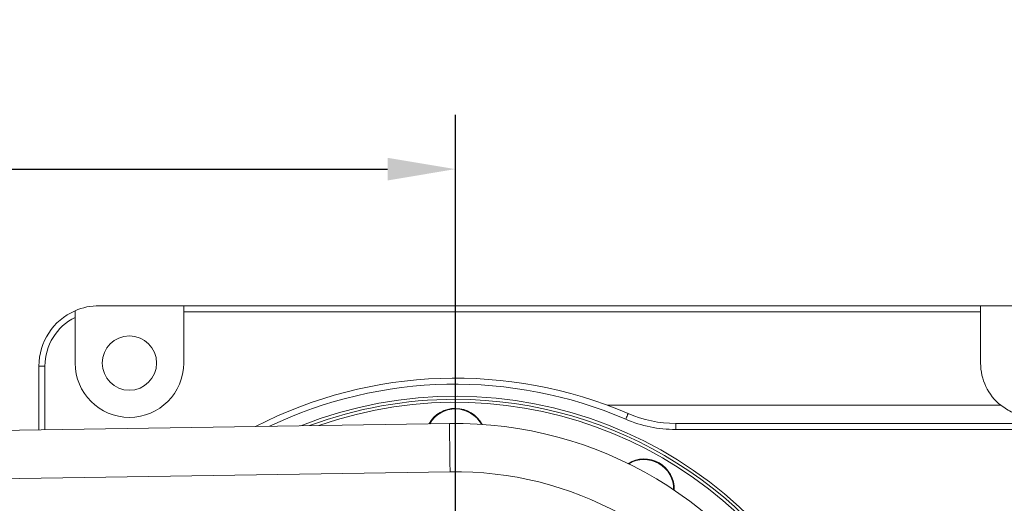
# Model space of a CAD drawing. Header units: millimetres. Extents: x -33 to 2421, y -2345 to -563.
# Tile 14 of 31: x 862 to 1025, y -1690 to -1610. Entities that reach past the tile are written whole.
import ezdxf

# ---------------------------------------------------------------- set-up
doc = ezdxf.new("R2010")
doc.units = ezdxf.units.MM
doc.header["$LTSCALE"] = 0.3175
for name, color, linetype, lineweight in [('1轮廓实线层', 7, 'Continuous', 18), ('7标注层', 4, 'Continuous', 13), ('粗实线', 7, 'Continuous', 40)]:
    doc.layers.add(name, color=color, linetype=linetype, lineweight=lineweight)
doc.styles.add('标准汉字', font='gbenor.shx', dxfattribs={"bigfont": 'gbcbig.shx'})
doc.dimstyles.new('M1：4.5', dxfattribs={"dimscale": 4.5, "dimtxt": 3.5, "dimasz": 2.5, "dimexe": 2, "dimexo": 0, "dimgap": 1.5, "dimtad": 1, "dimdec": 3, "dimdsep": 46, "dimtxsty": '标准汉字', "dimcen": 5, "dimdle": 5, "dimclrd": 1, "dimclre": 1, "dimclrt": 256, "dimadec": 3, "dimazin": 2, "dimtfac": 1, "dimtdec": 3, "dimtmove": 0, "dimatfit": 3, "dimfxl": 1, "dimtolj": 1, "dimarcsym": 0})

# ---------------------------------------------------------------- blocks, each defined once
blk = doc.blocks.new('*D9')
at = {"layer": '7标注层', "color": 1, "lineweight": -2, "transparency": 16777216}
for p, q in [((609.34, -1703.55), (609.34, -1625.74)), ((934.34, -1703.55), (934.34, -1625.74)), ((620.59, -1634.74), (923.09, -1634.74))]:
    blk.add_line(p, q, dxfattribs=at)
at = {"layer": '7标注层', "color": 1, "lineweight": 20, "transparency": 16777216}
for points in [[(620.59, -1632.87), (620.59, -1636.62), (609.34, -1634.74)], [(923.09, -1632.87), (923.09, -1636.62), (934.34, -1634.74)]]:
    blk.add_solid(points, dxfattribs=at)
at = {"layer": 'Defpoints', "color": 0, "lineweight": 20, "transparency": 16777216}
for p in [(934.34, -1634.74), (609.34, -1703.55), (934.34, -1703.55)]:
    blk.add_point(p, dxfattribs=at)
at = {"layer": '7标注层', "lineweight": 18, "transparency": 16777216, "insert": (771.84, -1620.12), "char_height": 15.75, "attachment_point": 5, "style": '标准汉字'}
blk.add_mtext('\\A1;225/325/425', dxfattribs=at)

msp = doc.modelspace()

# ---------------------------------------------------------------- linework, layer by layer
at = {"layer": '1轮廓实线层', "lineweight": 18}
for p, q in [((871.3362, -1658.1942), (871.3362, -1659.2971)), ((875.3362, -1657.3593), (889.3362, -1657.3593)), ((889.3362, -1657.3593), (1021.3362, -1657.3593)), ((889.3362, -1657.3593), (889.3362, -1658.3593)), ((889.3362, -1666.8593), (889.3362, -1658.3593)), ((1021.3362, -1658.3593), (889.3362, -1658.3593)), ((1021.3362, -1658.3593), (1021.3362, -1657.3593)), ((1021.3362, -1657.3593), (1039.3362, -1657.3593)), ((1021.3362, -1658.3593), (1021.3362, -1666.8593)), ((871.3362, -1659.2971), (871.3362, -1666.8593)), ((866.3362, -1667.3593), (865.3362, -1667.3593)), ((865.3362, -1677.9133), (865.3362, -1667.3593)), ((866.3362, -1667.3593), (866.3362, -1677.8979)), ((959.4808, -1673.8593), (1024.6794, -1673.8593)), ((671.625, -1680.8938), (933.3362, -1676.867)), ((970.8225, -1676.8593), (970.8225, -1677.8593)), ((970.8225, -1676.8593), (1059.3362, -1676.8593)), ((1059.3362, -1677.8593), (970.8225, -1677.8593)), ((933.4593, -1684.8661), (677.2139, -1688.8088))]:
    msp.add_line(p, q, dxfattribs=at)
for points in [[(962.9336, -1675.2377), (962.926, -1675.2554), (962.9036, -1675.3077), (962.8671, -1675.3926), (962.8181, -1675.5069), (962.7583, -1675.6461), (962.6901, -1675.805), (962.6161, -1675.9773), (962.5391, -1676.1566)], [(933.4593, -1684.8661), (933.4353, -1683.3055), (933.4122, -1681.805), (933.3909, -1680.422), (933.3723, -1679.2099), (933.357, -1678.2151), (933.3456, -1677.4759), (933.3386, -1677.0207), (933.3362, -1676.867)]]:
    msp.add_lwpolyline(points, dxfattribs=at)
for centre, radius, start, end in [((875.3362, -1667.3593), 10, 113.578178, 180), ((875.3362, -1667.3593), 10, 90, 113.578178), ((875.3362, -1667.3593), 9, 116.3878, 180), ((880.3362, -1666.8593), 9, 180, 0), ((1030.3362, -1666.8593), 9, 180, 231.057559), ((934.3362, -1741.8593), 72.5, 66.768543, 117.17306), ((934.3362, -1741.8593), 71.5, 66.768543, 115.501482), ((934.3362, -1741.8593), 69.5, 25.572616, 111.612641), ((934.3362, -1741.8593), 69, 90.000001, 110.486365), ((934.3362, -1741.8593), 68.5, 25.973551, 109.27622), ((934.3362, -1741.8593), 69, 25.771462, 90.000001), ((934.3362, -1679.3593), 5, 28.034341, 150.783539), ((934.3362, -1679.3593), 5, 90, 150.783539), ((934.3362, -1679.3593), 4.9, 28.764385, 150.103418), ((970.8225, -1656.8593), 21, 246.768543, 270), ((970.8225, -1656.8593), 20, 246.768543, 270), ((934.3362, -1741.8593), 65, 27.486424, 90.881508), ((965.5862, -1687.7327), 5, 358.034314, 121.965681), ((965.5862, -1687.7327), 5, 60, 121.965681), ((965.5862, -1687.7327), 4.9, 358.764357, 121.235638), ((934.3362, -1741.8593), 57, 31.756861, 90.881508)]:
    msp.add_arc(centre, radius, start, end, dxfattribs=at)
msp.add_open_spline([(1024.6794, -1673.8593), (1025.3139, -1674.2969), (1026.6296, -1675.2042), (1028.9174, -1675.8528), (1031.3717, -1675.9005), (1033.8056, -1675.3258), (1035.2293, -1674.3713), (1035.9931, -1673.8593)], degree=3, knots=[0, 0, 0, 0, 32918.13067101, 68247.0273518, 102300.78589345, 136216.59782738, 175466.99298267, 175466.99298267, 175466.99298267, 175466.99298267], dxfattribs=at)
at = {"layer": '粗实线', "lineweight": 18}
msp.add_circle((880.3362, -1666.8593), 4.5, dxfattribs=at)

# ---------------------------------------------------------------- dimensions: what is measured, and where the dimension line sits
at = {"layer": '7标注层', "lineweight": 18}
dim = msp.add_linear_dim(base=(934.3362, -1634.7446), p1=(609.3362, -1703.5501), p2=(934.3362, -1703.5501), text='225/<>/425', dimstyle='M1：4.5', override={"dimsah": 1, "dimtzin": 8}, dxfattribs=at)
dim.commit()
dim.dimension.update_dxf_attribs({"geometry": '*D9', "text_midpoint": (771.8362, -1620.1196)})

doc.saveas('drawing.dxf')
